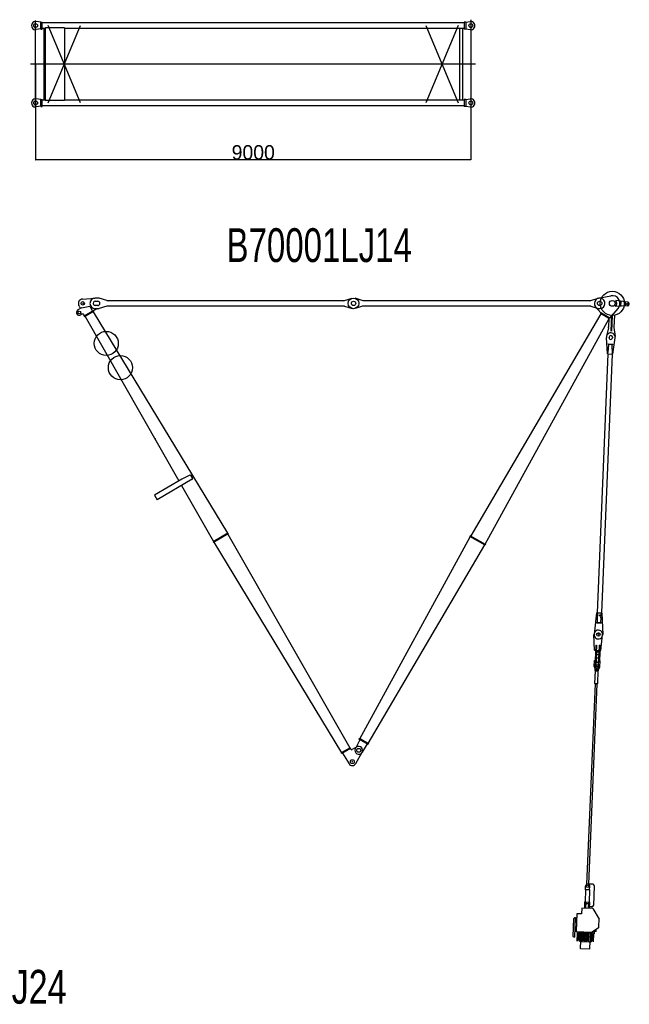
# Model space of a CAD drawing. Extents: x -32953 to 6491, y -9218 to 35056.
# Tile 3 of 5: x -9903 to 2703, y -5845 to 14527. Entities that reach past the tile are written whole.
import ezdxf

# ---------------------------------------------------------------- set-up
doc = ezdxf.new("R2010")
doc.units = 0
doc.header["$PDMODE"] = 35
doc.layers.get('0').update_dxf_attribs({"linetype": 'CONTINUOUS'})
doc.layers.get('DEFPOINTS').update_dxf_attribs({"linetype": 'CONTINUOUS'})
doc.styles.add('MX_NOTE_STANDARD', font='txt.shx', dxfattribs={"bigfont": 'extfont.shx'})
doc.dimstyles.new('MXDIMSTYLE', dxfattribs={"dimtxt": 2.8, "dimasz": 2.5, "dimexe": 1, "dimexo": 0.5, "dimgap": 0.5, "dimtad": 1, "dimdsep": 46, "dimtxsty": 'MX_NOTE_STANDARD', "dimblk1": 'OPEN30', "dimblk2": 'OPEN30', "dimsah": 1, "dimcen": 2.5, "dimadec": 0, "dimazin": 0, "dimtfac": 1, "dimtmove": 0, "dimatfit": 3, "dimldrblk": 'OPEN30', "dimfxl": 1, "dimtzin": 0, "dimarcsym": 0})

# ---------------------------------------------------------------- blocks, each defined once
blk = doc.blocks.new('_OPEN30')
at = {"color": 0, "linetype": 'ByBlock', "lineweight": -2}
for p, q in [((-1, 0.267949), (0, 0)), ((0, 0), (-1, -0.267949)), ((0, 0), (-1, 0))]:
    blk.add_line(p, q, dxfattribs=at)
blk = doc.blocks.new('*D11')
at = {"color": 7, "linetype": 'Continuous'}
for p, q in [((-9574.023437, 13604.355177), (-9574.023437, 11628.2386)), ((-574.123437, 13604.355177), (-574.123437, 11628.2386)), ((-574.123437, 11629.2386), (-9574.023437, 11629.2386))]:
    blk.add_line(p, q, dxfattribs=at)
at = {"layer": 'DEFPOINTS', "color": 0, "linetype": 'Continuous'}
for p in [(-9574.023437, 13604.855177), (-574.123437, 13604.855177), (-9574.023437, 11629.2386)]:
    blk.add_point(p, dxfattribs=at)
at = {"color": 7, "linetype": 'Continuous', "xscale": 2.5, "yscale": 2.5, "zscale": 2.5, "rotation": 180}
blk.add_blockref('_OPEN30', (-9574.023437, 11629.2386), dxfattribs=at)
at = {"color": 7, "linetype": 'Continuous', "xscale": 2.5, "yscale": 2.5, "zscale": 2.5}
blk.add_blockref('_OPEN30', (-574.123437, 11629.2386), dxfattribs=at)
at = {"color": 7, "linetype": 'Continuous', "insert": (-5073.550195, 11779.7386), "char_height": 300, "attachment_point": 5}
blk.add_mtext('\\A1;9000', dxfattribs=at)

msp = doc.modelspace()

# ---------------------------------------------------------------- linework, layer by layer
at = {"color": 60, "linetype": 'Continuous'}
for p, q in [((-9574.023437, 12700.055151), (-9574.023437, 14511.555151)), ((-9469.023437, 14472.855151), (-9559.523437, 14488.555151)), ((-9469.023437, 14332.355151), (-9469.023437, 14477.355151)), ((-9469.023437, 14477.355151), (-9437.023437, 14477.355151)), ((-9437.023437, 14332.355151), (-9437.023437, 14477.355151)), ((-711.123437, 14477.355151), (-711.123437, 14332.355151)), ((-679.123437, 14477.355151), (-711.123437, 14477.355151)), ((-679.123437, 14472.855151), (-588.623437, 14488.555151)), ((-679.123437, 14477.355151), (-679.123437, 14332.355151)), ((-574.123437, 14527.155151), (-574.123437, 12677.455151)), ((-9469.023437, 14336.755151), (-9559.523437, 14321.055151)), ((-9469.023437, 14332.355151), (-9437.023437, 14332.355151)), ((-711.123437, 14461.955151), (-9437.023437, 14461.955151)), ((-9375.423437, 14347.655151), (-9437.023437, 14347.655151)), ((-9407.023437, 14347.655151), (-9407.023437, 12861.955151)), ((-9366.723437, 14356.355151), (-9376.723437, 14346.355151)), ((-9376.723437, 14346.355151), (-9376.723437, 12863.355151)), ((-8976.723437, 14356.355151), (-9366.723437, 14356.355151)), ((-9312.523437, 12804.855151), (-8645.423437, 14404.855151)), ((-8645.423437, 12804.855151), (-9312.523437, 14404.855151)), ((-8976.723437, 14356.355151), (-8976.723437, 12853.355151)), ((-711.123437, 14347.655151), (-8976.723437, 14347.655151)), ((-1502.523437, 14404.855151), (-835.423437, 12804.855151)), ((-835.423437, 14404.855151), (-1502.523437, 12804.855151)), ((-801.523437, 12861.955151), (-801.523437, 14347.655151)), ((-741.023437, 12861.955151), (-741.023437, 14347.655151)), ((-679.123437, 14332.355151), (-711.123437, 14332.355151)), ((-679.123437, 14336.755151), (-588.623437, 14321.055151)), ((-474.123437, 13604.855151), (-9681.723437, 13604.855151)), ((-9469.023437, 12872.855151), (-9559.523437, 12888.555151)), ((-9469.023437, 12732.355151), (-9469.023437, 12877.355151)), ((-9469.023437, 12877.355151), (-9437.023437, 12877.355151)), ((-9437.023437, 12732.355151), (-9437.023437, 12877.355151)), ((-9375.423437, 12861.955151), (-9437.023437, 12861.955151)), ((-9366.723437, 12853.355151), (-9376.723437, 12863.355151)), ((-8976.723437, 12853.355151), (-9366.723437, 12853.355151)), ((-711.123437, 12861.955151), (-8976.723437, 12861.955151)), ((-711.123437, 12877.355151), (-711.123437, 12732.355151)), ((-679.123437, 12877.355151), (-711.123437, 12877.355151)), ((-679.123437, 12872.855151), (-588.623437, 12888.555151)), ((-679.123437, 12877.355151), (-679.123437, 12732.355151)), ((-9469.023437, 12736.755151), (-9559.523437, 12721.055151)), ((-9469.023437, 12732.355151), (-9437.023437, 12732.355151)), ((-711.123437, 12747.655151), (-9437.023437, 12747.655151)), ((-679.123437, 12732.355151), (-711.123437, 12732.355151)), ((-679.123437, 12736.755151), (-588.623437, 12721.055151)), ((-8606.773525, 8747.7777), (-8348.321514, 8767.521254)), ((-8289.528823, 8767.891411), (-8339.528823, 8767.891411)), ((-8103.528823, 8717.091411), (-8258.028823, 8763.291411)), ((-3185.528823, 8717.091411), (-3031.028823, 8763.291411)), ((-2799.528823, 8712.891411), (-2968.028823, 8763.291411)), ((1904.471177, 8717.091411), (2058.971177, 8763.291411)), ((2069.317333, 8765.827572), (2319.637198, 8814.907762)), ((-8624.24696, 8567.233941), (-8700.395191, 8522.430626)), ((-8670.806324, 8600.190129), (-8678.723106, 8614.604813)), ((-8645.747479, 8554.563594), (-8666.770627, 8592.842029)), ((-8624.24696, 8567.233941), (-8455.873554, 8596.565767)), ((-8455.873554, 8596.565767), (-8397.081753, 8496.627365)), ((-8339.528823, 8702.891411), (-8289.528823, 8702.891411)), ((-8289.528823, 8612.891411), (-8339.528823, 8612.891411)), ((-8103.528823, 8598.691411), (-8258.028823, 8552.491411)), ((-3214.128823, 8712.891411), (-8074.928823, 8712.891411)), ((-3214.128823, 8602.891411), (-8074.928823, 8602.891411)), ((-3185.528823, 8598.691411), (-3031.028823, 8552.491411)), ((-2813.528823, 8598.691411), (-2968.028823, 8552.491411)), ((1875.871177, 8712.891411), (-2799.528823, 8712.891411)), ((1875.871177, 8602.891411), (-2784.828823, 8602.891411)), ((-509.528823, 8602.891411), (-509.528823, 8596.891411)), ((-409.528823, 8596.891411), (-509.528823, 8596.891411)), ((-409.528823, 8602.891411), (-409.528823, 8596.891411)), ((1904.571177, 8598.691411), (2058.971177, 8552.491411)), ((2114.332412, 8460.473855), (2006.732659, 8586.527269)), ((2665.194989, 8604.868386), (2418.275495, 8592.545887)), ((2668.535953, 8684.461385), (2423.51981, 8717.433345)), ((2531.323706, 8602.832463), (2535.372761, 8699.254749)), ((2621.58184, 8607.094699), (2624.956051, 8687.446552)), ((-8615.188796, 8433.40136), (-8639.575786, 8419.008143)), ((-8560.925682, 8400.32925), (-8574.103127, 8422.725789)), ((-8309.926125, 8547.891411), (-8569.48589, 8395.261428)), ((-8569.48589, 8395.261428), (-8561.376268, 8381.425098)), ((-8376.92784, 8489.886462), (-8561.376268, 8381.425098)), ((-8552.816849, 8386.592918), (-6612.67401, 4985.722556)), ((-8385.588836, 8484.917846), (-5608.65836, 3899.724884)), ((-8385.037462, 8503.722791), (-8376.92784, 8489.886462)), ((-8289.528823, 8547.891411), (-8339.528823, 8547.891411)), ((2115.181785, 8441.579979), (-576.865876, 3844.657037)), ((2114.332412, 8460.473855), (2106.442535, 8446.511053)), ((2294.390377, 8339.993362), (2106.442535, 8446.511053)), ((2302.280254, 8353.956164), (2114.332412, 8460.473855)), ((2302.280254, 8353.956164), (2294.390377, 8339.993362)), ((2302.280254, 8353.956164), (2472.401101, 8554.407148)), ((2334.006691, 8408.489902), (2320.47839, 8086.073674)), ((2345.99611, 8407.98684), (2332.46781, 8085.570608)), ((2395.206728, 8411.980352), (2384.469448, 8156.081721)), ((-275.907755, 3674.030634), (2285.651126, 8344.924436)), ((2272.571018, 8151.869494), (2233.349393, 7978.409878)), ((2282.01839, 8338.300295), (2274.945406, 8169.731845)), ((2384.469431, 8156.081683), (2410.271322, 7970.98639)), ((2251.508539, 7611.174431), (2231.290019, 7953.25053)), ((2285.745377, 7950.036141), (2286.164619, 7960.027839)), ((2332.46781, 8085.570608), (2320.47839, 8086.073674)), ((2356.101862, 7957.093334), (2355.682619, 7947.101636)), ((2361.412088, 7606.562369), (2410.215847, 7945.742821)), ((2268.011115, 7810.657559), (2268.430368, 7820.649499)), ((2268.011115, 7810.657559), (2361.678697, 7806.72735)), ((2268.430368, 7820.649499), (2362.09795, 7816.71929)), ((2273.81071, 7710.326223), (2278.002933, 7810.238311)), ((2347.494656, 7707.23451), (2351.686879, 7807.146598)), ((2361.678697, 7806.72735), (2362.09795, 7816.71929)), ((2261.950064, 7610.735896), (2037.245956, 2255.42531)), ((2350.970856, 7607.000662), (2126.266749, 2251.690076)), ((2245.577801, 7711.510851), (2273.81071, 7710.326223)), ((2251.508507, 7611.174015), (2261.950064, 7610.735896)), ((2261.949833, 7610.735289), (2273.810375, 7710.326204)), ((2261.950064, 7610.735896), (2350.970856, 7607.000662)), ((2347.494656, 7707.23451), (2375.727565, 7706.049882)), ((2347.4953, 7707.234717), (2350.971339, 7607.000537)), ((2350.970856, 7607.000662), (2361.412413, 7606.562544)), ((-7102.567066, 5868.477768), (-7099.526056, 5863.301644)), ((-6385.704377, 5104.320346), (-6549.067683, 5023.126502)), ((-6373.976286, 5100.812941), (-6332.922655, 5030.935267)), ((-6549.665293, 5022.821769), (-7114.271252, 4690.874123)), ((-6336.02612, 5018.710354), (-7057.612138, 4594.517392)), ((-6550.236866, 4892.713186), (-6547.195856, 4887.537062)), ((-7114.271252, 4690.874123), (-7057.612138, 4594.517392)), ((-6557.305026, 4888.657189), (-5896.529271, 3730.444116)), ((-5599.897367, 3904.694291), (-5905.088689, 3725.276297)), ((-5591.788534, 3890.957958), (-5896.979857, 3711.539964)), ((-5600.44795, 3885.789348), (-3078.471187, -541.803975)), ((-5599.897367, 3904.694291), (-5591.788534, 3890.957958)), ((-5905.088689, 3725.276297), (-5896.979857, 3711.539964)), ((-5888.318861, 3716.50858), (-3245.699201, -640.128903)), ((-2870.353903, -353.403023), (-584.854169, 3830.493451)), ((-585.604336, 3849.488115), (-593.494214, 3835.525313)), ((-275.157588, 3655.035971), (-593.494214, 3835.525313)), ((-267.267711, 3668.998773), (-585.604336, 3849.488115)), ((-267.267711, 3668.998773), (-275.157588, 3655.035971)), ((-2699.884563, -450.058565), (-283.896048, 3659.867048)), ((2026.804793, 2255.865392), (1973.540903, 1814.745251)), ((2026.804399, 2255.863429), (2037.245956, 2255.42531)), ((2037.245743, 2255.426748), (2040.721731, 2155.194031)), ((2037.245956, 2255.42531), (2126.266749, 2251.690076)), ((2114.407227, 2152.102216), (2126.267566, 2251.691434)), ((2126.266749, 2251.690076), (2136.708305, 2251.251958)), ((2136.708078, 2251.253947), (2152.831782, 1807.222364)), ((2012.489248, 2156.37609), (2040.722157, 2155.191462)), ((2026.538115, 2055.698622), (2026.118893, 2045.707414)), ((2026.118893, 2045.707414), (2119.786475, 2041.777204)), ((2026.538115, 2055.698622), (2120.205697, 2051.768413)), ((2040.722157, 2155.191462), (2036.529933, 2055.279374)), ((2079.387746, 2197.107364), (2139.334999, 2194.59203)), ((2079.932735, 2210.095935), (2139.879988, 2207.580601)), ((2114.406102, 2152.099749), (2110.213879, 2052.187661)), ((2114.406102, 2152.099749), (2142.639011, 2150.915121)), ((2120.205697, 2051.768413), (2119.786475, 2041.777204)), ((2139.334999, 2194.59203), (2139.879988, 2207.580601)), ((1984.1137, 1479.902094), (1972.944653, 1803.78378)), ((2114.000275, 1474.451782), (2152.262106, 1796.259373)), ((1984.114091, 1479.90292), (2004.096508, 1479.064475)), ((2008.707954, 1588.967772), (1995.292676, 1269.245188)), ((2008.707954, 1588.967772), (2027.691571, 1588.171236)), ((2022.821488, 1448.252395), (2010.244655, 1148.512228)), ((2027.691571, 1588.171236), (2014.276293, 1268.448652)), ((2022.821488, 1448.252395), (2072.777531, 1446.156283)), ((2023.080126, 1478.26794), (2075.03438, 1476.087985)), ((2072.777531, 1446.156283), (2060.200698, 1146.416117)), ((2079.645826, 1585.991281), (2066.230548, 1266.268697)), ((2079.645826, 1585.991281), (2098.629061, 1585.194762)), ((2098.629061, 1585.194762), (2085.213784, 1265.472177)), ((2094.017616, 1475.291465), (2114.000033, 1474.45302)), ((1977.0147, 1143.909068), (1982.296573, 1269.790493)), ((2009.954432, 1237.102277), (1980.976023, 1238.318185)), ((1982.296573, 1269.790493), (2014.276293, 1268.448652)), ((1997.598562, 1324.20074), (2016.58218, 1323.404204)), ((2000.533119, 1394.139201), (2019.516736, 1393.342665)), ((2005.993109, 1142.69316), (2011.274982, 1268.574584)), ((2013.954772, 1236.934426), (2063.910816, 1234.838314)), ((2017.581209, 1323.362285), (2067.537253, 1321.266174)), ((2020.515765, 1393.300747), (2070.471809, 1391.204635)), ((2063.949269, 1140.261371), (2069.231143, 1266.142795)), ((2066.230548, 1266.268697), (2098.207721, 1264.926963)), ((2096.888391, 1233.454604), (2067.911202, 1234.670462)), ((2068.536434, 1321.224249), (2087.51967, 1320.427729)), ((2071.470991, 1391.16271), (2090.454226, 1390.366191)), ((2092.925848, 1139.045539), (2098.207721, 1264.926963)), ((2007.564865, 1180.152387), (1978.586456, 1181.368295)), ((1989.871698, 794.058607), (2000.896917, 1056.819591)), ((2000.894941, 1056.858935), (1996.106814, 1062.066469)), ((1996.106819, 1062.028888), (1997.205149, 1088.205075)), ((1996.106819, 1062.028888), (2067.039233, 1059.052627)), ((2000.896307, 1056.819617), (2061.830195, 1054.262885)), ((2010.244655, 1148.512228), (2060.200698, 1146.416117)), ((2011.565205, 1179.984536), (2061.521249, 1177.888424)), ((2050.804976, 791.5019), (2061.830195, 1054.262885)), ((2061.846076, 1054.30701), (2067.039233, 1059.081917)), ((2094.498824, 1176.504714), (2065.521635, 1177.720572)), ((2067.039233, 1059.052627), (2068.137563, 1085.228814)), ((1828.053702, -3360.660247), (2002.150442, 788.539002)), ((1864.002188, -3362.353172), (2038.106658, 787.030311)), ((1994.656958, 788.852461), (1989.87143, 794.057078)), ((1989.871698, 794.058607), (2050.804976, 791.5019)), ((1994.657691, 788.853391), (2045.59976, 786.715907)), ((2050.805246, 791.500612), (2045.600586, 786.715132)), ((-2866.89315, -373.726302), (-2962.187552, -551.925125)), ((-2879.093233, -348.461949), (-2886.983427, -362.384752)), ((-2699.035584, -468.902443), (-2886.983427, -362.384752)), ((-2691.145391, -454.97964), (-2879.093233, -348.461949)), ((-2877.53819, -368.070269), (-2866.89315, -373.726302)), ((-3071.603653, -537.669561), (-3252.667997, -644.104112)), ((-3063.494347, -551.465892), (-3244.55869, -657.900443)), ((-3082.426871, -534.775023), (-3075.557994, -530.810604)), ((-3071.603653, -537.669561), (-3053.357753, -568.706306)), ((-2932.233772, -520.657378), (-3026.000745, -575.810284)), ((-2719.025865, -457.560102), (-2823.059676, -630.807851)), ((-2708.776701, -463.739281), (-2719.025865, -457.560102)), ((-2691.145391, -454.97964), (-2699.035584, -468.902443)), ((-3249.854009, -633.211528), (-3256.721464, -637.355942)), ((-3252.667997, -644.104112), (-3244.55869, -657.900443)), ((-3227.338276, -647.764007), (-3237.488949, -654.044439)), ((-3227.338276, -647.764007), (-3092.905958, -866.388215)), ((-2955.220852, -863.959805), (-2822.073382, -629.070001)), ((1799.480127, -3475.900894), (1799.088442, -3402.944915)), ((1947.812395, -3362.019378), (1864.163464, -3358.509542)), ((1882.407038, -3479.379764), (1888.908576, -3406.716923)), ((1976.528355, -3393.250671), (1959.507929, -3798.893747)), ((1799.480023, -3475.90107), (1788.957543, -3726.68041)), ((1808.472111, -3476.27837), (1799.480023, -3475.90107)), ((1873.414968, -3479.003315), (1808.472111, -3476.27837)), ((1882.407056, -3479.380615), (1871.884576, -3730.159955)), ((1882.407056, -3479.380615), (1873.414968, -3479.003315)), ((1718.99525, -3853.845778), (1713.883409, -3974.970823)), ((1945.792557, -3863.417305), (1718.99525, -3853.845778)), ((1778.945815, -3726.260327), (1773.495932, -3856.14587)), ((1778.945815, -3726.260327), (1881.859716, -3730.578503)), ((1800.926596, -3727.182621), (1795.476488, -3857.073516)), ((1801.324255, -3758.707475), (1857.27783, -3761.055238)), ((1859.878935, -3729.656209), (1854.428225, -3859.561456)), ((1881.859716, -3730.578503), (1876.408782, -3860.489102)), ((1928.276636, -3827.609706), (1877.877104, -3825.494987)), ((1945.792561, -3863.417312), (2081.574199, -4084.886461)), ((1543.594079, -4440.698359), (1559.194732, -4071.04096)), ((1559.194862, -4071.040717), (1570.03178, -4053.975408)), ((1593.902714, -4054.982833), (1569.924043, -4053.970861)), ((1576.931323, -4457.119865), (1593.902714, -4054.982833)), ((1619.042102, -4064.069728), (1593.564597, -4062.9945)), ((1608.383237, -4340.349035), (1624.06854, -3968.685852)), ((1713.883409, -3974.970823), (1623.963451, -3971.175931)), ((1586.333606, -4269.852809), (1585.377095, -4268.812004)), ((1585.378829, -4268.813225), (1586.348604, -4245.834412)), ((1611.31384, -4270.908407), (1586.335768, -4269.854257)), ((1587.38774, -4244.874926), (1586.346575, -4245.831769)), ((1612.367925, -4245.931859), (1587.389853, -4244.87771)), ((2057.151869, -4269.654671), (1924.973568, -4356.712047)), ((2075.11499, -4237.936697), (2081.57417, -4084.886458)), ((1551.610851, -4456.056281), (1543.590824, -4440.704535)), ((1576.931323, -4457.119865), (1551.607948, -4456.051143)), ((1608.488825, -4337.847112), (1582.012149, -4336.729717)), ((1924.972633, -4356.712729), (1608.25674, -4343.346367)), ((1618.536565, -4348.78342), (1618.74734, -4343.789102)), ((1618.536565, -4348.78342), (1697.466276, -4352.114491)), ((1622.36433, -4352.948539), (1622.532992, -4348.952081)), ((1622.36433, -4352.948539), (1625.361662, -4353.075035)), ((1623.119417, -4536.643504), (1630.161834, -4369.773459)), ((1625.530324, -4349.078578), (1624.687015, -4369.06079)), ((1645.526947, -4371.773582), (1624.68703, -4369.060803)), ((1633.854989, -4495.708954), (1638.927441, -4375.517237)), ((1649.877071, -4376.942573), (1645.66311, -4476.792366)), ((1663.864636, -4377.53289), (1659.650669, -4477.382821)), ((1668.634817, -4372.748803), (1689.629205, -4371.801557)), ((1669.822926, -4497.226909), (1674.895378, -4377.035192)), ((1677.071345, -4538.920438), (1684.113762, -4372.050407)), ((1690.472516, -4351.819333), (1689.629207, -4371.801546)), ((1693.301185, -4355.942287), (1690.303854, -4355.815791)), ((1693.301185, -4355.942287), (1693.469848, -4351.94583)), ((1695.556054, -4693.831523), (1710.166071, -4347.647247)), ((1697.466276, -4352.114491), (1697.677051, -4347.120173)), ((1708.268676, -4392.606006), (1698.27757, -4392.184351)), ((1698.277621, -4392.183132), (1700.174964, -4347.225592)), ((1720.445667, -4353.08429), (1720.656443, -4348.089972)), ((1720.445667, -4353.08429), (1799.375378, -4356.415361)), ((1724.273432, -4357.249409), (1724.442095, -4353.252952)), ((1724.273432, -4357.249409), (1727.270764, -4357.375906)), ((1725.028519, -4540.944374), (1732.070937, -4374.074329)), ((1727.439427, -4353.379448), (1726.596117, -4373.361661)), ((1747.43605, -4376.074452), (1726.596133, -4373.361673)), ((1735.764092, -4500.009824), (1740.836543, -4379.818107)), ((1751.786173, -4381.243443), (1747.572212, -4481.093237)), ((1765.773738, -4381.83376), (1761.559771, -4481.683691)), ((1770.543919, -4377.049674), (1791.538308, -4376.102427)), ((1771.732029, -4501.527779), (1776.80448, -4381.336062)), ((1778.980448, -4543.221308), (1786.022865, -4376.351277)), ((1792.381619, -4356.120204), (1791.538309, -4376.102416)), ((1795.210288, -4360.243158), (1792.212956, -4360.116661)), ((1795.210288, -4360.243158), (1795.378951, -4356.2467)), ((1799.375378, -4356.415361), (1799.586153, -4351.421043)), ((1802.372009, -4356.541828), (1802.582784, -4351.54751)), ((1802.372009, -4356.541828), (1881.301719, -4359.872899)), ((1806.199774, -4360.706947), (1806.368436, -4356.710489)), ((1806.199774, -4360.706947), (1809.197106, -4360.833443)), ((1806.95486, -4544.401912), (1813.997278, -4377.531867)), ((1809.365768, -4356.836986), (1808.522459, -4376.819199)), ((1829.362391, -4379.53199), (1808.522474, -4376.819211)), ((1817.690433, -4503.467362), (1822.762884, -4383.275645)), ((1833.712515, -4384.700981), (1829.498553, -4484.550775)), ((1847.70008, -4385.291298), (1843.486113, -4485.141229)), ((1852.47026, -4380.507211), (1873.464649, -4379.559965)), ((1853.65837, -4504.985317), (1858.730822, -4384.7936)), ((1860.906789, -4546.678846), (1867.949206, -4379.808815)), ((1874.30796, -4359.577741), (1873.46465, -4379.559954)), ((1877.136629, -4363.700695), (1874.139297, -4363.574199)), ((1877.136629, -4363.700695), (1877.305292, -4359.704238)), ((1894.001057, -4355.405636), (1879.39104, -4701.589911)), ((1881.301719, -4359.872899), (1881.512495, -4354.878581)), ((1902.095099, -4400.787285), (1892.103992, -4400.365631)), ((1902.094946, -4400.787279), (1903.992392, -4355.8273)), ((1904.281187, -4360.842702), (1904.491962, -4355.848383)), ((1904.281187, -4360.842702), (1983.210898, -4364.173773)), ((1908.108952, -4365.00782), (1908.277615, -4361.011363)), ((1908.108952, -4365.00782), (1911.106284, -4365.134317)), ((1908.864039, -4548.702786), (1915.906456, -4381.83274)), ((1911.274947, -4361.137859), (1910.431637, -4381.120072)), ((1931.271569, -4383.832863), (1910.431653, -4381.120085)), ((1919.599611, -4507.768236), (1924.672063, -4387.576518)), ((1935.621693, -4389.001854), (1931.407732, -4488.851648)), ((1949.609258, -4389.592172), (1945.395291, -4489.442102)), ((1954.379439, -4384.808085), (1975.373827, -4383.860839)), ((1955.567548, -4509.286191), (1960.64, -4389.094474)), ((1962.815968, -4550.979719), (1969.858384, -4384.109689)), ((1976.217138, -4363.878615), (1975.373829, -4383.860828)), ((1979.045808, -4368.001569), (1976.048476, -4367.875072)), ((1976.428016, -4358.881858), (1983.921346, -4359.198099)), ((1979.045808, -4368.001569), (1979.21447, -4364.005111)), ((1983.210898, -4364.173773), (1984.022582, -4344.940908)), ((1998.815731, -4338.308525), (1983.828767, -4337.67603)), ((1983.921346, -4359.198099), (1985.717136, -4316.646864)), ((1984.022582, -4344.940908), (1984.522153, -4344.961991)), ((1998.815731, -4338.308525), (2000.15394, -4306.599691)), ((2003.670147, -4330.004853), (1999.174179, -4329.81511)), ((2003.248492, -4339.995959), (2004.784608, -4303.597695)), ((2015.237789, -4340.501944), (2003.248492, -4339.995959)), ((2015.237789, -4340.501944), (2017.133022, -4295.594408)), ((1623.597904, -4537.164143), (1625.552494, -4537.246632)), ((1634.849748, -4493.037041), (1623.695336, -4523.003748)), ((1638.732922, -4506.157538), (1626.035873, -4536.937546)), ((1638.563394, -4510.771927), (1663.036681, -4511.804773)), ((1674.140459, -4538.96773), (1664.08198, -4507.227442)), ((1677.647007, -4525.280842), (1669.057136, -4494.480881)), ((1674.596072, -4539.316419), (1676.550692, -4539.39891)), ((1875.429897, -4558.293737), (1711.577124, -4551.378658)), ((1725.507007, -4541.465013), (1727.461597, -4541.547503)), ((1736.758851, -4497.337912), (1725.604438, -4527.304619)), ((1740.642024, -4510.458408), (1727.944976, -4541.238417)), ((1740.472497, -4515.072797), (1764.945784, -4516.105643)), ((1776.049561, -4543.268601), (1765.991083, -4511.528313)), ((1779.55611, -4529.581713), (1770.966238, -4498.781751)), ((1776.505175, -4543.617289), (1778.459795, -4543.69978)), ((1807.433348, -4544.922551), (1809.387938, -4545.005041)), ((1818.685192, -4500.795449), (1807.530779, -4530.762156)), ((1822.568366, -4513.915946), (1809.871317, -4544.695955)), ((1822.398838, -4518.530335), (1846.872125, -4519.563181)), ((1857.975902, -4546.726139), (1847.917424, -4514.985851)), ((1861.482451, -4533.03925), (1852.892579, -4502.239289)), ((1858.431516, -4547.074827), (1860.386136, -4547.157318)), ((1909.342527, -4549.223424), (1911.297117, -4549.305914)), ((1920.59437, -4505.096323), (1909.439958, -4535.06303)), ((1924.477544, -4518.21682), (1911.780495, -4548.996828)), ((1924.308016, -4522.831208), (1948.781304, -4523.864055)), ((1959.885081, -4551.027012), (1949.826602, -4519.286724)), ((1963.39163, -4537.340124), (1954.801758, -4506.540163)), ((1960.340694, -4551.3757), (1962.295315, -4551.458191)), ((1879.39137, -4701.591146), (1695.556003, -4693.832742))]:
    msp.add_line(p, q, dxfattribs=at)
for centre, radius in [((-9574.023437, 14404.855151), 40), ((-574.123437, 14404.855151), 40), ((-9574.023437, 12804.855151), 40), ((-574.123437, 12804.855151), 40), ((-2999.528823, 8657.891411), 110), ((2350.478863, 8657.946647), 250), ((-8599.863893, 8658.029514), 35), ((-2999.528823, 8657.891411), 45.25), ((2090.471177, 8657.891411), 45.25), ((2090.471177, 8657.891411), 45), ((2350.478863, 8657.946647), 60), ((2663.201477, 8644.818667), 18.999969), ((-8670.08509, 8470.668596), 28.5), ((-8113.926771, 7828.941995), 250), ((-7820.139604, 7327.693454), 250), ((2062.891349, 1806.883951), 35), ((2062.891349, 1803.953299), 35), ((2062.891512, 1806.887855), 35), ((-2891.5874, -589.618243), 40.25), ((-2891.5874, -589.618243), 40), ((-3024.834867, -824.508838), 40), ((1844.087707, -3402.706777), 22.5)]:
    msp.add_circle(centre, radius, dxfattribs=at)
for centre, radius, start, end in [((-9574.023437, 14404.855151), 85, 80.1577, 279.842), ((-574.123437, 14404.855151), 85, 260.158, 99.8422), ((-9574.023437, 12804.855151), 85, 80.1577, 279.842), ((-574.123437, 12804.855151), 85, 260.158, 99.8422), ((-8339.528823, 8657.891411), 110, 90, 270), ((-8289.528823, 8657.891411), 110, 73.3491, 90), ((2090.471177, 8657.891411), 110, 253.349, 220.4769), ((2350.478863, 8657.946647), 160, 319.6739, 101.0909), ((-8599.863893, 8658.029514), 90, 94.3754, 208.8039), ((-8339.528823, 8657.891411), 45, 89.9923, 270.008), ((-8289.528823, 8657.891411), 45, 270, 90), ((-8074.928823, 8812.891411), 100, 253.349, 270), ((-8074.928823, 8502.891411), 100, 90, 106.651), ((-3214.128823, 8812.891411), 100, 270, 286.651), ((-3214.128823, 8502.891411), 100, 73.3491, 90), ((-2784.828823, 8502.891411), 100, 90, 106.651), ((1875.871177, 8812.891411), 100, 270, 286.651), ((1875.871177, 8502.891411), 100, 73.3491, 90), ((2350.478863, 8657.946647), 94.199982, 316.030492, 39.160379), ((2663.201477, 8644.818667), 39.999969, 272.856975, 82.335661), ((-8669.985093, 8470.669386), 60, 120.4529, 300.4529), ((-8599.983747, 8407.52074), 30, 30.4528, 120.4529), ((-8289.528823, 8657.891411), 110, 270, 286.651), ((2175.033318, 8173.924068), 100, 347.258885, 357.597332), ((2321.133241, 7958.560586), 90, 350.583503, 184.611132), ((2320.713998, 7948.568889), 35, 177.597293, 357.597339), ((2321.133241, 7958.560586), 35, 357.597329, 177.597293), ((-6381.740472, 5096.251427), 9, 30.4529, 116.4329), ((-6340.586844, 5026.374543), 9, 296.4329, 30.4529), ((2079.660241, 2203.601649), 6.5, 87.597311, 267.59733), ((2062.891512, 1806.887855), 90, 349.856256, 185.338411), ((2062.891349, 1803.953299), 90, 173.114995, 2.07961), ((2034.971353, 1141.488988), 57.999954, 177.597638, 357.597202), ((1977.203308, 1089.075612), 19.999954, 357.591191, 42.2338), ((2034.970534, 1141.469473), 28.999954, 177.597638, 357.597202), ((2088.1132, 1084.418022), 19.999954, 132.961023, 177.603577), ((-3036.137339, -558.56987), 20, 210.4529, 300.4529), ((-2891.587321, -589.628243), 80, 153.2869, 327.6189), ((-2891.5874, -589.618243), 80, 330.4529, 120.4529), ((-3024.834867, -824.508838), 80, 211.5699, 331.8849), ((1844.087707, -3402.706777), 45, 110.873827, 180.307567), ((1844.087707, -3402.706777), 45, 354.887051, 110.873827), ((1946.554728, -3391.993004), 30, 357.597329, 87.597311), ((1929.534303, -3797.63608), 30, 267.597347, 357.597329), ((2035.150367, -4236.25007), 39.999969, 303.723424, 357.583362), ((1633.931902, -4375.30641), 4.999999, 357.583362, 82.583372), ((1651.718765, -4499.316441), 17.999969, 15.583369, 159.583319), ((1635.672225, -4476.370721), 9.999996, 304.966474, 357.583581), ((1644.881526, -4376.731746), 4.999999, 357.583362, 82.583372), ((1669.641965, -4477.804483), 9.999996, 177.583343, 230.200033), ((1668.860181, -4377.743717), 4.999999, 92.583388, 177.583398), ((1679.890962, -4377.24602), 4.999999, 92.583388, 177.583398), ((1735.841005, -4379.60728), 4.999999, 357.583362, 82.583372), ((1737.581327, -4480.671591), 9.999996, 304.966474, 357.583581), ((1746.790628, -4381.032616), 4.999999, 357.583362, 82.583372), ((1771.551068, -4482.105354), 9.999996, 177.583343, 230.200033), ((1770.769284, -4382.044587), 4.999999, 92.583388, 177.583398), ((1781.800065, -4381.546891), 4.999999, 92.583388, 177.583398), ((1817.767346, -4383.064818), 4.999999, 357.583362, 82.583372), ((1828.716969, -4384.490154), 4.999999, 357.583362, 82.583372), ((1852.695625, -4385.502125), 4.999999, 92.583388, 177.583398), ((1863.726406, -4385.004429), 4.999999, 92.583388, 177.583398), ((1919.676525, -4387.365692), 4.999999, 357.583362, 82.583372), ((1930.626148, -4388.791027), 4.999999, 357.583362, 82.583372), ((1954.604803, -4389.802999), 4.999999, 92.583388, 177.583398), ((1965.635584, -4389.305302), 4.999999, 92.583388, 177.583398), ((2026.285927, -4288.899195), 5.7375, 40.253521, 46.507351), ((1623.618987, -4536.664587), 0.5, 177.583398, 267.583377), ((1625.573577, -4536.747077), 0.5, 267.583377, 337.583366), ((1651.212779, -4511.305769), 13.499994, 17.583358, 157.58333), ((1674.617155, -4538.816863), 0.5, 197.583394, 267.583377), ((1676.571775, -4538.899354), 0.5, 267.583377, 357.583362), ((1725.52809, -4540.965458), 0.5, 177.583398, 267.583377), ((1727.48268, -4541.047947), 0.5, 267.583377, 337.583366), ((1753.627868, -4503.617311), 17.999969, 15.583369, 159.583319), ((1753.121882, -4515.606639), 13.499994, 17.583358, 157.58333), ((1776.526257, -4543.117734), 0.5, 197.583394, 267.583377), ((1778.480878, -4543.200225), 0.5, 267.583377, 357.583362), ((1807.454431, -4544.422996), 0.5, 177.583398, 267.583377), ((1809.409021, -4544.505485), 0.5, 267.583377, 337.583366), ((1835.554209, -4507.074849), 17.999969, 15.583369, 159.583319), ((1835.048223, -4519.064177), 13.499994, 17.583358, 157.58333), ((1819.507669, -4484.129129), 9.999996, 304.966474, 357.583581), ((1853.477409, -4485.562891), 9.999996, 177.583343, 230.200033), ((1858.452599, -4546.575272), 0.5, 197.583394, 267.583377), ((1860.407219, -4546.657762), 0.5, 267.583377, 357.583362), ((1909.363609, -4548.723869), 0.5, 177.583398, 267.583377), ((1911.318199, -4548.806359), 0.5, 267.583377, 337.583366), ((1937.463387, -4511.375723), 17.999969, 15.583369, 159.583319), ((1936.957402, -4523.36505), 13.499994, 17.583358, 157.58333), ((1921.416847, -4488.430003), 9.999996, 304.966474, 357.583581), ((1955.386587, -4489.863765), 9.999996, 177.583343, 230.200033), ((1960.361777, -4550.876145), 0.5, 197.583394, 267.583377), ((1962.316397, -4550.958636), 0.5, 267.583377, 357.583362)]:
    msp.add_arc(centre, radius, start, end, dxfattribs=at)
at = {"color": 20, "linetype": 'Continuous'}
for p in [(-9574.023437, 13604.855151), (-574.123437, 13604.855151), (-8599.863893, 8658.029514), (-8599.863893, 8658.029514), (2062.891349, 1803.953299), (-3024.834867, -824.508838)]:
    msp.add_point(p, dxfattribs=at)

# ---------------------------------------------------------------- texts
at = {"color": 7, "linetype": 'Continuous', "char_height": 700, "attachment_point": 1}
for s, insert in [('\\W0.729560;\\A1;B70001LJ14', (-5626.582561, 10212.891429)), ('\\W0.751515;\\A1;B70001LJ24', (-12885.446353, -5132.583994))]:
    msp.add_mtext(s, dxfattribs=dict(at, insert=insert))

# ---------------------------------------------------------------- dimensions: what is measured, and where the dimension line sits
at = {"color": 7, "linetype": 'Continuous'}
dim = msp.add_linear_dim(base=(-9574.023437, 11629.2386), p1=(-574.123437, 13604.855177), p2=(-9574.023437, 13604.855177), text='\\A1;<>', dimstyle='MXDIMSTYLE', override={"dimtxt": 300, "dimdec": 0, "dimtzin": 8}, dxfattribs=at)
dim.commit()
dim.dimension.update_dxf_attribs({"geometry": '*D11', "text_midpoint": (-5073.550195, 11629.2386), "dimtype": 128})

doc.saveas('drawing.dxf')
